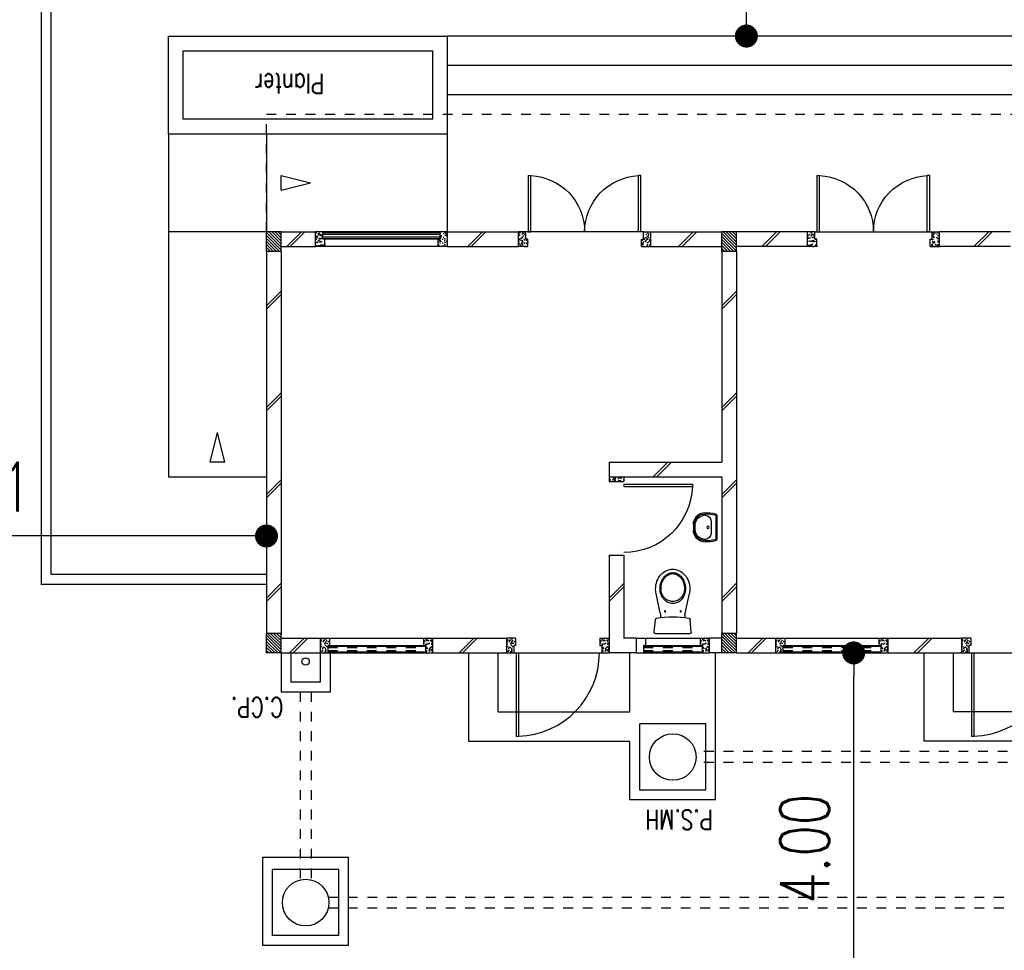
# Model space of a CAD drawing. Header units: millimetres. Extents: x 301 to 1479, y 491 to 1341.
# Tile 11 of 256: x 369 to 379, y 555 to 564. Entities that reach past the tile are written whole.
import ezdxf

# ---------------------------------------------------------------- set-up
doc = ezdxf.new("R2010")
doc.units = ezdxf.units.MM
doc.header["$LTSCALE"] = 1.5
doc.header["$MEASUREMENT"] = 0
for name, pattern in [('HIDDEN', [0.375, 0.25, -0.125]), ('HIDDEN2', [4.7625, 3.175, -1.5875]), ('PHANTOM2', [1.25, 0.625, -0.125, 0.125, -0.125, 0.125, -0.125])]:
    doc.linetypes.add(name, pattern=pattern)
for name, color, linetype in [('Block', 46, 'Continuous'), ('BWCN', 4, 'Continuous'), ('DOOR', 3, 'Continuous'), ('Ele', 8, 'Continuous'), ('Hatch Block', 251, 'Continuous'), ('Hatch Col.', 250, 'Continuous'), ('Hatch Stub Col', 251, 'Continuous'), ('Kerb', 251, 'Continuous'), ('P. Sewr Manhole', 49, 'Continuous'), ('Paving Block', 251, 'Continuous'), ('PVC Pipe 110', 69, 'Continuous'), ('PVC RWP 75', 77, 'Continuous'), ('PVC Sewer Pipe 110', 24, 'Continuous'), ('SANIT', 8, 'Continuous'), ('TEXT', 7, 'Continuous'), ('WINDOW', 1, 'Continuous')]:
    doc.layers.add(name, color=color, linetype=linetype)
doc.styles.add('RS1', font='romans.shx', dxfattribs={"width": 0.75, "height": 0.5})
doc.styles.add('RS2-100', font='ROMANS.shx', dxfattribs={"width": 0.75, "height": 200})
doc.dimstyles.new('Souillac5', dxfattribs={"dimscale": 0.5, "dimtxt": 0.5, "dimasz": 0.47, "dimexe": 0, "dimexo": 1, "dimgap": 0.5, "dimtad": 1, "dimzin": 0, "dimdsep": 46, "dimtxsty": 'RS1', "dimblk": 'DOT', "dimcen": 3, "dimse1": 1, "dimse2": 1, "dimclrd": 6, "dimclre": 6, "dimclrt": 7, "dimaunit": 1, "dimadec": 0, "dimazin": 0, "dimtfac": 1, "dimtofl": 0, "dimtmove": 1, "dimatfit": 3, "dimfxl": 1, "dimtolj": 1, "dimtzin": 0, "dimlwe": -1, "dimarcsym": 0})
pattern_1 = [(315, (763091.83, 6759.343), (15.46796084, 15.46796084), [])]

# ---------------------------------------------------------------- blocks, each defined once
blk = doc.blocks.new('WC')
at = {"layer": 'SANIT'}
for p, q in [((-179, 0), (179, 0)), ((-189, -11), (-178, -142)), ((189, -11), (178, -142)), ((-125, -185), (-125, -161)), ((125, -185), (125, -161)), ((-127, -205), (-170, -408)), ((127, -205), (170, -408))]:
    blk.add_line(p, q, dxfattribs=at)
for points in [[(130, -455, 0.086378), (120, -397, 0.092622), (92, -349, 0.103078), (49, -316, 0.111925), (0, -305, 0.111925), (-49, -316, 0.103078), (-92, -349, 0.092622), (-120, -397, 0.086378), (-130, -455, 0.086378)], [(120, -455, 0.091554), (111, -405, 0.095342), (85, -363, 0.101238), (45, -335, 0.105842), (0, -325, 0.105842), (-45, -335, 0.101238), (-85, -363, 0.095342), (-111, -405, 0.091554), (-120, -455, 0.091554)], [(-175, -455, 0.087147), (-161, -533, 0.093047), (-124, -596, 0.102819), (-66, -640, 0.110985), (0, -655, 0.110985), (66, -640, 0.102819), (124, -596, 0.093047), (161, -533, 0.087147), (175, -455, 0.052217), (170, -408, 0.093047)], [(-170, -408, 0.052217), (-175, -455, 0.087147)], [(-130, -455, 0.079027), (-120, -520, 0.088191), (-92, -572, 0.105253), (-48, -608, 0.121599), (0, -620, 0.121599), (48, -608, 0.105253), (92, -572, 0.088191), (120, -520, 0.079027), (130, -455, 0.079027)], [(-120, -455, 0.077736), (-110, -516, 0.087342), (-85, -565, 0.105569), (-44, -599, 0.12344), (0, -610, 0.12344), (44, -599, 0.105569), (85, -565, 0.087342), (110, -516, 0.077736), (120, -455, 0.077736)]]:
    blk.add_lwpolyline(points, format="xyb", dxfattribs=at)
for centre in [(-80, -225), (80, -225)]:
    blk.add_circle(centre, 6, dxfattribs=at)
for centre, radius, start, end in [((-179, -10), 10, 90, 185.0425), ((179, -10), 10, 354.9575, 90), ((-163, -140), 15, 185.0425, 259.608), ((0, 746), 916, 259.608, 280.392), ((-225, -185), 100, 348.0437, 0), ((225, -185), 100, 180, 191.9563), ((163, -140), 15, 280.392, 354.9575)]:
    blk.add_arc(centre, radius, start, end, dxfattribs=at)
blk = doc.blocks.new('Wh1')
at = {"layer": 'SANIT'}
for p, q in [((197, 0), (-197, 0)), ((197, -20), (-197, -20)), ((105, -100), (-105, -100)), ((-205, -200), (-205, -217)), ((205, -200), (205, -217)), ((50, -380), (-50, -380)), ((50, -400), (-50, -400)), ((-30, -373), (30, -373))]:
    blk.add_line(p, q, dxfattribs=at)
blk.add_circle((0, -154), 20, dxfattribs=at)
for centre, radius, start, end in [((0, -200), 250, 180, 180), ((0, -200), 250, 0, 0), ((-197, -35), 35, 90, 167.7776), ((197, -35), 35, 12.2224, 90), ((567, -201), 817, 167.7776, 179.9598), ((567, -201), 797, 167.7776, 179.9598), ((-197, -35), 15, 90, 167.7776), ((-105, -200), 100, 90, 180), ((105, -200), 100, 0, 90), ((197, -35), 15, 12.2224, 90), ((-567, -201), 797, 0.0402, 12.2224), ((-567, -201), 817, 0.0402, 12.2224), ((-50, -200), 200, 180, 270), ((-50, -200), 180, 180, 270), ((-30, -197), 176, 186.7076, 270.013), ((30, -197), 176, 269.987, 353.2924), ((50, -200), 180, 270, 0), ((50, -200), 200, 270, 0)]:
    blk.add_arc(centre, radius, start, end, dxfattribs=at)
blk = doc.blocks.new('Dr900')
at = {"layer": 'DOOR'}
for p, q in [((-50, 0), (-50, 850)), ((-25, 850), (-50, 850)), ((-25, 0), (-25, 850)), ((-25, 0), (-50, 0))]:
    blk.add_line(p, q, dxfattribs=at)
blk.add_arc((-24, 0), 851, 91.728, 179.9822, dxfattribs=at)
blk = doc.blocks.new('Dr750')
at = {"layer": 'DOOR'}
for p, q in [((-50, 0), (-50, 700)), ((-25, 700), (-50, 700)), ((-25, 0), (-25, 700)), ((-25, 0), (-50, 0))]:
    blk.add_line(p, q, dxfattribs=at)
blk.add_arc((-24, 0), 701, 92.1095, 179.9737, dxfattribs=at)
blk = doc.blocks.new('Ddr1200')
at = {"layer": 'DOOR'}
for p, q in [((-575, 0), (-575, 575)), ((-575, 575), (-550, 575)), ((-550, 0), (-550, 575)), ((550, 0), (550, 575)), ((575, 575), (550, 575)), ((575, 0), (575, 575)), ((-575, 0), (-550, 0)), ((575, 0), (550, 0))]:
    blk.add_line(p, q, dxfattribs=at)
for centre, start, end in [((-576, 0), 0.0391, 87.4148), ((576, 0), 92.5852, 179.9609)]:
    blk.add_arc(centre, 576, start, end, dxfattribs=at)
blk = doc.blocks.new('COMU')
at = {"layer": 'Hatch Col.'}
h = blk.add_hatch(dxfattribs=at)
h.set_pattern_fill('ANSI31', color=256, scale=175, angle=-90)
h.set_pattern_definition(pattern_1)
h.paths.add_polyline_path([(10450, 6300), (10300, 6300), (10300, 6100), (10450, 6100)])
h = blk.add_hatch(dxfattribs=at)
h.set_pattern_fill('ANSI31', color=256, scale=175, angle=-90)
h.set_pattern_definition(pattern_1)
h.paths.add_polyline_path([(15100, 6300), (14950, 6300), (14950, 6100), (15100, 6100)])
h = blk.add_hatch(dxfattribs=at)
h.set_pattern_fill('ANSI31', color=256, scale=175, angle=-90)
h.set_pattern_definition(pattern_1)
h.paths.add_polyline_path([(10450, 2200), (10300, 2200), (10300, 2000), (10450, 2000)])
h = blk.add_hatch(dxfattribs=at)
h.set_pattern_fill('ANSI31', color=256, scale=175, angle=-90)
h.set_pattern_definition(pattern_1)
h.paths.add_polyline_path([(15100, 2200), (14950, 2200), (14950, 2000), (15100, 2000)])
at = {"layer": 'Hatch Stub Col', "linetype": 'ByBlock'}
h = blk.add_hatch(dxfattribs=at)
h.set_pattern_fill('AR-CONC', color=256, scale=10, angle=720)
h.set_pattern_definition([(50, (431254.37, 160712.746), (71.726018, -6.2752135), [7.5, -82.5]), (355, (431254.37, 160712.746), (-13.875133, 75.219213), [6, -66]), (100.451444, (431260.345, 160712.22), (57.850885, 68.943999), [6.374019, -70.114211]), (46.1842, (431254.37, 160732.75), (106.724133, -16.551928), [11.25, -123.75]), (96.635635, (431263.26, 160731.37), (93.466195, 97.41186), [9.561034, -105.171376]), (351.184164, (431254.37, 160732.75), (93.466195, 97.41186), [9, -99]), (21, (431264.37, 160727.746), (59.690705, -40.261889), [7.5, -82.5]), (326, (431264.37, 160727.746), (24.331533, 72.515005), [6, -66]), (71.451445, (431269.34, 160724.39), (84.022238, 32.253115), [6.374019, -70.114211]), (37.5, (431254.367, 160712.746), (1.2159855, 33.2893854), [0, -65.2, 0, -67, 0, -66.25]), (7.5, (431254.367, 160712.746), (26.3069537, 39.4411712), [0, -38.2, 0, -63.7, 0, -25.25]), (327.5, (431232.067, 160712.746), (53.3822436, -2.2554872), [0, -25, 0, -78, 0, -103.5]), (317.5, (431222.067, 160712.746), (58.318617, 10.010498), [0, -32.5, 0, -51.8, 0, -73.5])])
h.paths.add_polyline_path([(7905, 6225), (7925, 6225), (7925, 6300), (8000, 6300), (8000, 6150), (7905, 6150)])
h = blk.add_hatch(dxfattribs=at)
h.set_pattern_fill('AR-CONC', color=256, scale=10, angle=720)
h.set_pattern_definition([(50, (431254.37, 160712.746), (71.726018, -6.2752135), [7.5, -82.5]), (355, (431254.37, 160712.746), (-13.875133, 75.219213), [6, -66]), (100.451444, (431260.345, 160712.22), (57.850885, 68.943999), [6.374019, -70.114211]), (46.1842, (431254.37, 160732.75), (106.724133, -16.551928), [11.25, -123.75]), (96.635635, (431263.26, 160731.37), (93.466195, 97.41186), [9.561034, -105.171376]), (351.184164, (431254.37, 160732.75), (93.466195, 97.41186), [9, -99]), (21, (431264.37, 160727.746), (59.690705, -40.261889), [7.5, -82.5]), (326, (431264.37, 160727.746), (24.331533, 72.515005), [6, -66]), (71.451445, (431269.34, 160724.39), (84.022238, 32.253115), [6.374019, -70.114211]), (37.5, (431254.367, 160712.746), (1.2159855, 33.2893854), [0, -65.2, 0, -67, 0, -66.25]), (7.5, (431254.367, 160712.746), (26.3069537, 39.4411712), [0, -38.2, 0, -63.7, 0, -25.25]), (327.5, (431232.067, 160712.746), (53.3822436, -2.2554872), [0, -25, 0, -78, 0, -103.5]), (317.5, (431222.067, 160712.746), (58.318617, 10.010498), [0, -32.5, 0, -51.8, 0, -73.5])])
h.paths.add_polyline_path([(8845, 6225), (8825, 6225), (8825, 6300), (8750, 6300), (8750, 6150), (8845, 6150)])
h = blk.add_hatch(dxfattribs=at)
h.set_pattern_fill('AR-CONC', color=256, scale=10, angle=720)
h.set_pattern_definition([(50, (433154.37, 160712.746), (71.726018, -6.2752135), [7.5, -82.5]), (355, (433154.37, 160712.746), (-13.875133, 75.219213), [6, -66]), (100.451444, (433160.345, 160712.22), (57.850885, 68.943999), [6.374019, -70.114211]), (46.1842, (433154.37, 160732.75), (106.724133, -16.551928), [11.25, -123.75]), (96.635635, (433163.26, 160731.37), (93.466195, 97.41186), [9.561034, -105.171376]), (351.184164, (433154.37, 160732.75), (93.466195, 97.41186), [9, -99]), (21, (433164.37, 160727.746), (59.690705, -40.261889), [7.5, -82.5]), (326, (433164.37, 160727.746), (24.331533, 72.515005), [6, -66]), (71.451445, (433169.34, 160724.39), (84.022238, 32.253115), [6.374019, -70.114211]), (37.5, (433154.367, 160712.746), (1.2159855, 33.2893854), [0, -65.2, 0, -67, 0, -66.25]), (7.5, (433154.367, 160712.746), (26.3069537, 39.4411712), [0, -38.2, 0, -63.7, 0, -25.25]), (327.5, (433132.067, 160712.746), (53.3822436, -2.2554872), [0, -25, 0, -78, 0, -103.5]), (317.5, (433122.067, 160712.746), (58.318617, 10.010498), [0, -32.5, 0, -51.8, 0, -73.5])])
h.paths.add_polyline_path([(9805, 6225), (9825, 6225), (9825, 6300), (9900, 6300), (9900, 6150), (9805, 6150)])
h = blk.add_hatch(dxfattribs=at)
h.set_pattern_fill('AR-CONC', color=256, scale=10, angle=720)
h.set_pattern_definition([(50, (433079.37, 160712.746), (71.726018, -6.2752135), [7.5, -82.5]), (355, (433079.37, 160712.746), (-13.875133, 75.219213), [6, -66]), (100.451444, (433085.345, 160712.22), (57.850885, 68.943999), [6.374019, -70.114211]), (46.1842, (433079.37, 160732.75), (106.724133, -16.551928), [11.25, -123.75]), (96.635635, (433088.26, 160731.37), (93.466195, 97.41186), [9.561034, -105.171376]), (351.184164, (433079.37, 160732.75), (93.466195, 97.41186), [9, -99]), (21, (433089.37, 160727.746), (59.690705, -40.261889), [7.5, -82.5]), (326, (433089.37, 160727.746), (24.331533, 72.515005), [6, -66]), (71.451445, (433094.34, 160724.39), (84.022238, 32.253115), [6.374019, -70.114211]), (37.5, (433079.367, 160712.746), (1.2159855, 33.2893854), [0, -65.2, 0, -67, 0, -66.25]), (7.5, (433079.367, 160712.746), (26.3069537, 39.4411712), [0, -38.2, 0, -63.7, 0, -25.25]), (327.5, (433057.067, 160712.746), (53.3822436, -2.2554872), [0, -25, 0, -78, 0, -103.5]), (317.5, (433047.067, 160712.746), (58.318617, 10.010498), [0, -32.5, 0, -51.8, 0, -73.5])])
h.paths.add_polyline_path([(10670, 6225), (10650, 6225), (10650, 6300), (10575, 6300), (10575, 6150), (10670, 6150)])
h = blk.add_hatch(dxfattribs=at)
h.set_pattern_fill('AR-CONC', color=256, scale=10, angle=720)
h.set_pattern_definition([(50, (434104.37, 160712.746), (71.726018, -6.2752135), [7.5, -82.5]), (355, (434104.37, 160712.746), (-13.875133, 75.219213), [6, -66]), (100.451444, (434110.345, 160712.22), (57.850885, 68.943999), [6.374019, -70.114211]), (46.1842, (434104.37, 160732.75), (106.724133, -16.551928), [11.25, -123.75]), (96.635635, (434113.26, 160731.37), (93.466195, 97.41186), [9.561034, -105.171376]), (351.184164, (434104.37, 160732.75), (93.466195, 97.41186), [9, -99]), (21, (434114.37, 160727.746), (59.690705, -40.261889), [7.5, -82.5]), (326, (434114.37, 160727.746), (24.331533, 72.515005), [6, -66]), (71.451445, (434119.34, 160724.39), (84.022238, 32.253115), [6.374019, -70.114211]), (37.5, (434104.367, 160712.746), (1.2159855, 33.2893854), [0, -65.2, 0, -67, 0, -66.25]), (7.5, (434104.367, 160712.746), (26.3069537, 39.4411712), [0, -38.2, 0, -63.7, 0, -25.25]), (327.5, (434082.067, 160712.746), (53.3822436, -2.2554872), [0, -25, 0, -78, 0, -103.5]), (317.5, (434072.067, 160712.746), (58.318617, 10.010498), [0, -32.5, 0, -51.8, 0, -73.5])])
h.paths.add_polyline_path([(11695, 6225), (11675, 6225), (11675, 6300), (11600, 6300), (11600, 6150), (11695, 6150)])
h = blk.add_hatch(dxfattribs=at)
h.set_pattern_fill('AR-CONC', color=256, scale=10, angle=720)
h.set_pattern_definition([(50, (435904.37, 160712.746), (71.726018, -6.2752135), [7.5, -82.5]), (355, (435904.37, 160712.746), (-13.875133, 75.219213), [6, -66]), (100.451444, (435910.345, 160712.22), (57.850885, 68.943999), [6.374019, -70.114211]), (46.1842, (435904.37, 160732.75), (106.724133, -16.551928), [11.25, -123.75]), (96.635635, (435913.26, 160731.37), (93.466195, 97.41186), [9.561034, -105.171376]), (351.184164, (435904.37, 160732.75), (93.466195, 97.41186), [9, -99]), (21, (435914.37, 160727.746), (59.690705, -40.261889), [7.5, -82.5]), (326, (435914.37, 160727.746), (24.331533, 72.515005), [6, -66]), (71.451445, (435919.34, 160724.39), (84.022238, 32.253115), [6.374019, -70.114211]), (37.5, (435904.367, 160712.746), (1.2159855, 33.2893854), [0, -65.2, 0, -67, 0, -66.25]), (7.5, (435904.367, 160712.746), (26.3069537, 39.4411712), [0, -38.2, 0, -63.7, 0, -25.25]), (327.5, (435882.067, 160712.746), (53.3822436, -2.2554872), [0, -25, 0, -78, 0, -103.5]), (317.5, (435872.067, 160712.746), (58.318617, 10.010498), [0, -32.5, 0, -51.8, 0, -73.5])])
h.paths.add_polyline_path([(12555, 6225), (12575, 6225), (12575, 6300), (12650, 6300), (12650, 6150), (12555, 6150)])
h = blk.add_hatch(dxfattribs=at)
h.set_pattern_fill('AR-CONC', color=256, scale=10, angle=720)
h.set_pattern_definition([(50, (435904.37, 160712.746), (71.726018, -6.2752135), [7.5, -82.5]), (355, (435904.37, 160712.746), (-13.875133, 75.219213), [6, -66]), (100.451444, (435910.345, 160712.22), (57.850885, 68.943999), [6.374019, -70.114211]), (46.1842, (435904.37, 160732.75), (106.724133, -16.551928), [11.25, -123.75]), (96.635635, (435913.26, 160731.37), (93.466195, 97.41186), [9.561034, -105.171376]), (351.184164, (435904.37, 160732.75), (93.466195, 97.41186), [9, -99]), (21, (435914.37, 160727.746), (59.690705, -40.261889), [7.5, -82.5]), (326, (435914.37, 160727.746), (24.331533, 72.515005), [6, -66]), (71.451445, (435919.34, 160724.39), (84.022238, 32.253115), [6.374019, -70.114211]), (37.5, (435904.367, 160712.746), (1.2159855, 33.2893854), [0, -65.2, 0, -67, 0, -66.25]), (7.5, (435904.367, 160712.746), (26.3069537, 39.4411712), [0, -38.2, 0, -63.7, 0, -25.25]), (327.5, (435882.067, 160712.746), (53.3822436, -2.2554872), [0, -25, 0, -78, 0, -103.5]), (317.5, (435872.067, 160712.746), (58.318617, 10.010498), [0, -32.5, 0, -51.8, 0, -73.5])])
h.paths.add_polyline_path([(13495, 6225), (13475, 6225), (13475, 6300), (13400, 6300), (13400, 6150), (13495, 6150)])
h = blk.add_hatch(dxfattribs=at)
h.set_pattern_fill('AR-CONC', color=256, scale=10, angle=720)
h.set_pattern_definition([(50, (437804.37, 160712.746), (71.726018, -6.2752135), [7.5, -82.5]), (355, (437804.37, 160712.746), (-13.875133, 75.219213), [6, -66]), (100.451444, (437810.345, 160712.22), (57.850885, 68.943999), [6.374019, -70.114211]), (46.1842, (437804.37, 160732.75), (106.724133, -16.551928), [11.25, -123.75]), (96.635635, (437813.26, 160731.37), (93.466195, 97.41186), [9.561034, -105.171376]), (351.184164, (437804.37, 160732.75), (93.466195, 97.41186), [9, -99]), (21, (437814.37, 160727.746), (59.690705, -40.261889), [7.5, -82.5]), (326, (437814.37, 160727.746), (24.331533, 72.515005), [6, -66]), (71.451445, (437819.34, 160724.39), (84.022238, 32.253115), [6.374019, -70.114211]), (37.5, (437804.367, 160712.746), (1.2159855, 33.2893854), [0, -65.2, 0, -67, 0, -66.25]), (7.5, (437804.367, 160712.746), (26.3069537, 39.4411712), [0, -38.2, 0, -63.7, 0, -25.25]), (327.5, (437782.067, 160712.746), (53.3822436, -2.2554872), [0, -25, 0, -78, 0, -103.5]), (317.5, (437772.067, 160712.746), (58.318617, 10.010498), [0, -32.5, 0, -51.8, 0, -73.5])])
h.paths.add_polyline_path([(14455, 6225), (14475, 6225), (14475, 6300), (14550, 6300), (14550, 6150), (14455, 6150)])
h = blk.add_hatch(dxfattribs=at)
h.set_pattern_fill('AR-CONC', color=256, scale=10, angle=720)
h.set_pattern_definition([(50, (770041.83, 6759.343), (71.7260183, -6.2752135), [7.5, -82.5]), (355, (770041.83, 6759.34), (-13.8751334, 75.2192134), [6, -66]), (100.451444, (770047.81, 6758.82), (57.8508847, 68.943999), [6.374019, -70.114211]), (46.1842, (770041.83, 6779.34), (106.724133, -16.551928), [11.25, -123.75]), (96.635635, (770050.72, 6777.96), (93.466195, 97.41186), [9.561034, -105.171376]), (351.184164, (770041.83, 6779.34), (93.466195, 97.41186), [9, -99]), (21, (770051.83, 6774.343), (59.690705, -40.261889), [7.5, -82.5]), (326, (770051.83, 6774.34), (24.331533, 72.5150045), [6, -66]), (71.451445, (770056.804, 6770.99), (84.0222377, 32.253115), [6.374019, -70.114211]), (37.5, (770041.83, 6759.343), (1.2159855, 33.2893854), [0, -65.2, 0, -67, 0, -66.25]), (7.5, (770041.83, 6759.343), (26.3069537, 39.4411712), [0, -38.2, 0, -63.7, 0, -25.25]), (327.5, (770019.53, 6759.343), (53.3822436, -2.2554872), [0, -25, 0, -78, 0, -103.5]), (317.5, (770009.53, 6759.343), (58.318617, 10.0104982), [0, -32.5, 0, -51.8, 0, -73.5])])
h.paths.add_polyline_path([(11600, 4550), (11450, 4550), (11450, 4500), (11600, 4500)])
h = blk.add_hatch(dxfattribs=at)
h.set_pattern_fill('AR-CONC', color=256, scale=10, angle=720)
h.set_pattern_definition([(50, (430729.37, 159263.76), (71.726018, -6.2752135), [7.5, -82.5]), (355, (430729.37, 159263.76), (-13.875133, 75.219213), [6, -66]), (100.451444, (430735.345, 159263.24), (57.850885, 68.943999), [6.374019, -70.114211]), (46.1842, (430729.37, 159283.76), (106.724133, -16.551928), [11.25, -123.75]), (96.635635, (430738.26, 159282.38), (93.466195, 97.41186), [9.561034, -105.171376]), (351.184164, (430729.37, 159283.76), (93.466195, 97.41186), [9, -99]), (21, (430739.37, 159278.76), (59.690705, -40.261889), [7.5, -82.5]), (326, (430739.37, 159278.76), (24.331533, 72.515005), [6, -66]), (71.451445, (430744.34, 159275.404), (84.022238, 32.253115), [6.374019, -70.114211]), (37.5, (430729.367, 159263.76), (1.2159855, 33.2893854), [0, -65.2, 0, -67, 0, -66.25]), (7.5, (430729.367, 159263.76), (26.3069537, 39.4411712), [0, -38.2, 0, -63.7, 0, -25.25]), (327.5, (430707.067, 159263.76), (53.3822436, -2.2554872), [0, -25, 0, -78, 0, -103.5]), (317.5, (430697.067, 159263.76), (58.318617, 10.010498), [0, -32.5, 0, -51.8, 0, -73.5])])
h.paths.add_polyline_path([(8320, 2075), (8300, 2075), (8300, 2000), (8225, 2000), (8225, 2150), (8320, 2150)])
h = blk.add_hatch(dxfattribs=at)
h.set_pattern_fill('AR-CONC', color=256, scale=10, angle=720)
h.set_pattern_definition([(50, (432829.37, 159263.76), (71.726018, -6.2752135), [7.5, -82.5]), (355, (432829.37, 159263.76), (-13.875133, 75.219213), [6, -66]), (100.451444, (432835.345, 159263.24), (57.850885, 68.943999), [6.374019, -70.114211]), (46.1842, (432829.37, 159283.76), (106.724133, -16.551928), [11.25, -123.75]), (96.635635, (432838.26, 159282.38), (93.466195, 97.41186), [9.561034, -105.171376]), (351.184164, (432829.37, 159283.76), (93.466195, 97.41186), [9, -99]), (21, (432839.37, 159278.76), (59.690705, -40.261889), [7.5, -82.5]), (326, (432839.37, 159278.76), (24.331533, 72.515005), [6, -66]), (71.451445, (432844.34, 159275.404), (84.022238, 32.253115), [6.374019, -70.114211]), (37.5, (432829.367, 159263.76), (1.2159855, 33.2893854), [0, -65.2, 0, -67, 0, -66.25]), (7.5, (432829.367, 159263.76), (26.3069537, 39.4411712), [0, -38.2, 0, -63.7, 0, -25.25]), (327.5, (432807.067, 159263.76), (53.3822436, -2.2554872), [0, -25, 0, -78, 0, -103.5]), (317.5, (432797.067, 159263.76), (58.318617, 10.010498), [0, -32.5, 0, -51.8, 0, -73.5])])
h.paths.add_polyline_path([(9480, 2075), (9500, 2075), (9500, 2000), (9575, 2000), (9575, 2150), (9480, 2150)])
h = blk.add_hatch(dxfattribs=at)
h.set_pattern_fill('AR-CONC', color=256, scale=10, angle=720)
h.set_pattern_definition([(50, (437779.37, 159263.76), (71.726018, -6.2752135), [7.5, -82.5]), (355, (437779.37, 159263.76), (-13.875133, 75.219213), [6, -66]), (100.451444, (437785.345, 159263.24), (57.850885, 68.943999), [6.374019, -70.114211]), (46.1842, (437779.37, 159283.76), (106.724133, -16.551928), [11.25, -123.75]), (96.635635, (437788.26, 159282.38), (93.466195, 97.41186), [9.561034, -105.171376]), (351.184164, (437779.37, 159283.76), (93.466195, 97.41186), [9, -99]), (21, (437789.37, 159278.76), (59.690705, -40.261889), [7.5, -82.5]), (326, (437789.37, 159278.76), (24.331533, 72.515005), [6, -66]), (71.451445, (437794.34, 159275.404), (84.022238, 32.253115), [6.374019, -70.114211]), (37.5, (437779.367, 159263.76), (1.2159855, 33.2893854), [0, -65.2, 0, -67, 0, -66.25]), (7.5, (437779.367, 159263.76), (26.3069537, 39.4411712), [0, -38.2, 0, -63.7, 0, -25.25]), (327.5, (437757.067, 159263.76), (53.3822436, -2.2554872), [0, -25, 0, -78, 0, -103.5]), (317.5, (437747.067, 159263.76), (58.318617, 10.010498), [0, -32.5, 0, -51.8, 0, -73.5])])
h.paths.add_polyline_path([(11270, 2075), (11250, 2075), (11250, 2000), (11175, 2000), (11175, 2150), (11270, 2150)])
h = blk.add_hatch(dxfattribs=at)
h.set_pattern_fill('AR-CONC', color=256, scale=10, angle=720)
h.set_pattern_definition([(50, (435079.37, 159263.76), (71.726018, -6.2752135), [7.5, -82.5]), (355, (435079.37, 159263.76), (-13.875133, 75.219213), [6, -66]), (100.451444, (435085.345, 159263.24), (57.850885, 68.943999), [6.374019, -70.114211]), (46.1842, (435079.37, 159283.76), (106.724133, -16.551928), [11.25, -123.75]), (96.635635, (435088.26, 159282.38), (93.466195, 97.41186), [9.561034, -105.171376]), (351.184164, (435079.37, 159283.76), (93.466195, 97.41186), [9, -99]), (21, (435089.37, 159278.76), (59.690705, -40.261889), [7.5, -82.5]), (326, (435089.37, 159278.76), (24.331533, 72.515005), [6, -66]), (71.451445, (435094.34, 159275.404), (84.022238, 32.253115), [6.374019, -70.114211]), (37.5, (435079.367, 159263.76), (1.2159855, 33.2893854), [0, -65.2, 0, -67, 0, -66.25]), (7.5, (435079.367, 159263.76), (26.3069537, 39.4411712), [0, -38.2, 0, -63.7, 0, -25.25]), (327.5, (435057.067, 159263.76), (53.3822436, -2.2554872), [0, -25, 0, -78, 0, -103.5]), (317.5, (435047.067, 159263.76), (58.318617, 10.010498), [0, -32.5, 0, -51.8, 0, -73.5])])
h.paths.add_polyline_path([(12430, 2075), (12450, 2075), (12450, 2000), (12525, 2000), (12525, 2150), (12430, 2150)])
h = blk.add_hatch(dxfattribs=at)
h.set_pattern_fill('AR-CONC', color=256, scale=10, angle=720)
h.set_pattern_definition([(50, (435254.37, 159263.76), (71.726018, -6.2752135), [7.5, -82.5]), (355, (435254.37, 159263.76), (-13.875133, 75.219213), [6, -66]), (100.451444, (435260.345, 159263.24), (57.850885, 68.943999), [6.374019, -70.114211]), (46.1842, (435254.37, 159283.76), (106.724133, -16.551928), [11.25, -123.75]), (96.635635, (435263.26, 159282.38), (93.466195, 97.41186), [9.561034, -105.171376]), (351.184164, (435254.37, 159283.76), (93.466195, 97.41186), [9, -99]), (21, (435264.37, 159278.76), (59.690705, -40.261889), [7.5, -82.5]), (326, (435264.37, 159278.76), (24.331533, 72.515005), [6, -66]), (71.451445, (435269.34, 159275.404), (84.022238, 32.253115), [6.374019, -70.114211]), (37.5, (435254.367, 159263.76), (1.2159855, 33.2893854), [0, -65.2, 0, -67, 0, -66.25]), (7.5, (435254.367, 159263.76), (26.3069537, 39.4411712), [0, -38.2, 0, -63.7, 0, -25.25]), (327.5, (435232.067, 159263.76), (53.3822436, -2.2554872), [0, -25, 0, -78, 0, -103.5]), (317.5, (435222.067, 159263.76), (58.318617, 10.010498), [0, -32.5, 0, -51.8, 0, -73.5])])
h.paths.add_polyline_path([(13345, 2075), (13325, 2075), (13325, 2000), (13250, 2000), (13250, 2150), (13345, 2150)])
h = blk.add_hatch(dxfattribs=at)
h.set_pattern_fill('AR-CONC', color=256, scale=10, angle=720)
h.set_pattern_definition([(50, (433154.87, 159263.76), (71.726018, -6.2752135), [7.5, -82.5]), (355, (433154.87, 159263.76), (-13.875133, 75.219213), [6, -66]), (100.451444, (433160.845, 159263.24), (57.850885, 68.943999), [6.374019, -70.114211]), (46.1842, (433154.87, 159283.76), (106.724133, -16.551928), [11.25, -123.75]), (96.635635, (433163.76, 159282.38), (93.466195, 97.41186), [9.561034, -105.171376]), (351.184164, (433154.87, 159283.76), (93.466195, 97.41186), [9, -99]), (21, (433164.87, 159278.76), (59.690705, -40.261889), [7.5, -82.5]), (326, (433164.87, 159278.76), (24.331533, 72.515005), [6, -66]), (71.451445, (433169.84, 159275.404), (84.022238, 32.253115), [6.374019, -70.114211]), (37.5, (433154.867, 159263.76), (1.2159855, 33.2893854), [0, -65.2, 0, -67, 0, -66.25]), (7.5, (433154.867, 159263.76), (26.3069537, 39.4411712), [0, -38.2, 0, -63.7, 0, -25.25]), (327.5, (433132.567, 159263.76), (53.3822436, -2.2554872), [0, -25, 0, -78, 0, -103.5]), (317.5, (433122.567, 159263.76), (58.318617, 10.010498), [0, -32.5, 0, -51.8, 0, -73.5])])
h.paths.add_polyline_path([(14504, 2075), (14525, 2075), (14525, 2000), (14600, 2000), (14600, 2150), (14504, 2150)])
at = {"layer": 'Block', "linetype": 'ByBlock'}
for p, q in [((8750, 6300), (8000, 6300)), ((10300, 6300), (9900, 6300)), ((10450, 6300), (10575, 6300)), ((11325, 6300), (11600, 6300)), ((13400, 6300), (12650, 6300)), ((14950, 6300), (14550, 6300)), ((8750, 6150), (8000, 6150)), ((10300, 6150), (9900, 6150)), ((10450, 6150), (10575, 6150)), ((11325, 6150), (11450, 6150)), ((11450, 5300), (11450, 6150)), ((11600, 5300), (11600, 6150)), ((13400, 6150), (12650, 6150)), ((14950, 6150), (14550, 6150)), ((10300, 2200), (10300, 6100)), ((10450, 4500), (10450, 6100)), ((14950, 2200), (14950, 6100)), ((15100, 2200), (15100, 6100)), ((11600, 5300), (11450, 5300)), ((11600, 4500), (10450, 4500)), ((11600, 4350), (11600, 4500)), ((10450, 2200), (10450, 4350)), ((11600, 4350), (10450, 4350)), ((7500, 2150), (8225, 2150)), ((9575, 2150), (10300, 2150)), ((11175, 2150), (10450, 2150)), ((13250, 2150), (12525, 2150)), ((14950, 2150), (14600, 2150)), ((7500, 2000), (8225, 2000)), ((9575, 2000), (10300, 2000)), ((11175, 2000), (10450, 2000)), ((13250, 2000), (12525, 2000)), ((14950, 2000), (14600, 2000))]:
    blk.add_line(p, q, dxfattribs=at)
at = {"layer": 'BWCN'}
for p, q in [((8000, 6300), (7925, 6300)), ((7925, 6225), (7925, 6300)), ((8000, 6150), (8000, 6300)), ((8825, 6300), (8750, 6300)), ((8825, 6225), (8825, 6300)), ((9825, 6225), (9825, 6300)), ((9900, 6300), (9825, 6300)), ((10300, 6300), (10450, 6300)), ((10300, 6300), (10300, 6100)), ((10450, 6300), (10450, 6100)), ((10650, 6300), (10575, 6300)), ((10650, 6225), (10650, 6300)), ((11250, 6225), (11250, 6300)), ((11325, 6300), (11250, 6300)), ((11675, 6300), (11600, 6300)), ((11600, 6150), (11600, 6300)), ((11675, 6225), (11675, 6300)), ((12650, 6300), (12575, 6300)), ((12575, 6225), (12575, 6300)), ((12650, 6150), (12650, 6300)), ((13475, 6300), (13400, 6300)), ((13475, 6225), (13475, 6300)), ((14475, 6225), (14475, 6300)), ((14550, 6300), (14475, 6300)), ((14950, 6300), (15100, 6300)), ((14950, 6300), (14950, 6100)), ((15100, 6300), (15100, 6100)), ((7905, 6150), (7905, 6225)), ((7905, 6225), (7925, 6225)), ((7905, 6150), (8000, 6150)), ((8845, 6150), (8750, 6150)), ((8845, 6225), (8825, 6225)), ((8845, 6150), (8845, 6225)), ((9805, 6150), (9805, 6225)), ((9805, 6225), (9825, 6225)), ((9900, 6150), (9805, 6150)), ((10670, 6150), (10575, 6150)), ((10670, 6225), (10650, 6225)), ((10670, 6150), (10670, 6225)), ((11230, 6150), (11230, 6225)), ((11230, 6225), (11250, 6225)), ((11325, 6150), (11230, 6150)), ((11695, 6150), (11600, 6150)), ((11695, 6225), (11675, 6225)), ((11695, 6150), (11695, 6225)), ((12555, 6150), (12555, 6225)), ((12555, 6225), (12575, 6225)), ((12555, 6150), (12650, 6150)), ((13495, 6150), (13400, 6150)), ((13495, 6225), (13475, 6225)), ((13495, 6150), (13495, 6225)), ((14455, 6150), (14455, 6225)), ((14455, 6225), (14475, 6225)), ((14550, 6150), (14455, 6150)), ((10300, 6100), (10450, 6100)), ((14950, 6100), (15100, 6100)), ((11450, 4500), (11450, 4550)), ((11600, 4550), (11450, 4550)), ((11600, 4500), (11600, 4550)), ((8320, 2150), (8225, 2150)), ((8225, 2150), (8225, 2000)), ((8320, 2150), (8320, 2075)), ((9480, 2150), (9575, 2150)), ((9480, 2150), (9480, 2075)), ((9575, 2150), (9575, 2000)), ((10300, 2200), (10450, 2200)), ((10300, 2200), (10300, 2000)), ((10450, 2200), (10450, 2000)), ((11270, 2150), (11175, 2150)), ((11175, 2150), (11175, 2000)), ((11270, 2150), (11270, 2075)), ((12430, 2150), (12525, 2150)), ((12430, 2150), (12430, 2075)), ((12525, 2150), (12525, 2000)), ((13250, 2150), (13250, 2000)), ((13250, 2150), (13345, 2150)), ((13345, 2150), (13345, 2075)), ((14504, 2150), (14504, 2075)), ((14504, 2150), (14600, 2150)), ((14600, 2150), (14600, 2000)), ((14950, 2200), (15100, 2200)), ((14950, 2200), (14950, 2000)), ((15100, 2200), (15100, 2000)), ((8300, 2075), (8300, 2000)), ((8320, 2075), (8300, 2075)), ((9480, 2075), (9500, 2075)), ((9500, 2075), (9500, 2000)), ((11250, 2075), (11250, 2000)), ((11270, 2075), (11250, 2075)), ((12430, 2075), (12450, 2075)), ((12450, 2075), (12450, 2000)), ((13325, 2075), (13325, 2000)), ((13345, 2075), (13325, 2075)), ((14504, 2075), (14525, 2075)), ((14525, 2075), (14525, 2000)), ((8300, 2000), (8225, 2000)), ((9500, 2000), (9575, 2000)), ((10300, 2000), (10450, 2000)), ((11250, 2000), (11175, 2000)), ((12450, 2000), (12525, 2000)), ((13250, 2000), (13325, 2000)), ((14525, 2000), (14600, 2000)), ((14950, 2000), (15100, 2000))]:
    blk.add_line(p, q, dxfattribs=at)
at = {"layer": 'BWCN', "linetype": 'ByBlock'}
for p, q in [((8750, 6300), (8750, 6150)), ((9900, 6150), (9900, 6300)), ((10575, 6300), (10575, 6150)), ((11325, 6150), (11325, 6300)), ((13400, 6300), (13400, 6150)), ((14550, 6150), (14550, 6300))]:
    blk.add_line(p, q, dxfattribs=at)
at = {"layer": 'Ele'}
for p, q in [((6737, 7200), (8387, 7200)), ((8387, 6300), (8387, 7200)), ((13037, 7200), (11387, 7200)), ((13037, 6300), (13037, 7200)), ((6737, 6900), (8087, 6900)), ((8087, 6300), (8087, 6900)), ((12737, 6900), (11387, 6900)), ((11387, 6900), (11387, 6300)), ((12737, 6300), (12737, 6900)), ((7925, 6300), (7025, 6300)), ((9825, 6300), (8825, 6300)), ((9825, 6290), (8825, 6290)), ((11250, 6300), (10650, 6300)), ((11250, 6290), (10650, 6290)), ((12575, 6300), (11675, 6300)), ((14475, 6300), (13475, 6300)), ((14475, 6290), (13475, 6290)), ((9825, 6230), (8825, 6230)), ((9805, 6225), (8845, 6225)), ((9805, 6150), (8845, 6150)), ((11250, 6230), (10650, 6230)), ((11230, 6225), (10670, 6225)), ((11230, 6150), (10670, 6150)), ((14475, 6230), (13475, 6230)), ((14455, 6225), (13495, 6225)), ((14455, 6150), (13495, 6150)), ((16100, 4500), (15100, 4500)), ((16100, 1000), (16100, 4500)), ((13345, 2150), (14504, 2150)), ((13325, 2070), (14525, 2070)), ((13345, 2075), (14504, 2075)), ((9500, 2000), (8300, 2000)), ((11250, 2000), (12450, 2000)), ((13250, 2000), (13250, 1000)), ((13325, 2010), (14525, 2010)), ((13325, 2000), (14525, 2000)), ((15100, 1000), (15100, 2000)), ((15100, 2000), (16100, 2000)), ((13250, 1000), (13250, 0)), ((13250, 1000), (16100, 1000)), ((13250, 1000), (13250, 0)), ((16100, 1000), (16100, 0)), ((13400, 850), (15950, 850)), ((13400, 850), (13400, 150)), ((15950, 850), (15950, 150)), ((2850, 600), (13250, 600)), ((2850, 300), (13250, 300)), ((15950, 150), (13400, 150)), ((2850, 0), (13250, 0)), ((16100, 0), (13250, 0))]:
    blk.add_line(p, q, dxfattribs=at)
at = {"layer": 'Ele', "linetype": 'HIDDEN', "ltscale": 25}
for p in [(15100, 2000), (15100, 1000), (1000, 800)]:
    blk.add_line(p, (15100, 800), dxfattribs=at)
at = {"layer": 'Hatch Block'}
for p, q in [((8301, 6150), (8451, 6300)), ((8336, 6150), (8486, 6300)), ((9996, 6150), (10146, 6300)), ((10031, 6150), (10181, 6300)), ((12947, 6150), (13097, 6300)), ((12982, 6150), (13132, 6300)), ((14679, 6150), (14829, 6300)), ((14715, 6150), (14865, 6300)), ((10300, 5624), (10450, 5774)), ((10300, 5589), (10450, 5739)), ((11450, 5625), (11600, 5775)), ((11450, 5590), (11600, 5740)), ((14950, 5624), (15100, 5774)), ((14950, 5589), (15100, 5739)), ((10300, 4567), (10450, 4717)), ((10300, 4531), (10450, 4681)), ((14950, 4567), (15100, 4717)), ((14950, 4531), (15100, 4681)), ((10964, 4350), (11114, 4500)), ((11000, 4350), (11150, 4500)), ((10300, 3677), (10450, 3827)), ((14950, 3677), (15100, 3827)), ((10300, 3642), (10450, 3792)), ((14950, 3642), (15100, 3792)), ((10300, 2639), (10450, 2789)), ((10300, 2604), (10450, 2754)), ((14950, 2639), (15100, 2789)), ((14950, 2604), (15100, 2754)), ((7687, 2000), (7837, 2150)), ((7723, 2000), (7873, 2150)), ((9854, 2000), (10004, 2150)), ((9889, 2000), (10039, 2150)), ((10705, 2000), (10855, 2150)), ((10740, 2000), (10890, 2150)), ((12859, 2000), (13009, 2150)), ((12894, 2000), (13044, 2150)), ((14708, 2000), (14858, 2150)), ((14743, 2000), (14893, 2150))]:
    blk.add_line(p, q, dxfattribs=at)
at = {"layer": 'Kerb'}
for p, q in [((14262, 9287), (15137, 9287)), ((14262, 9287), (14262, 8387)), ((15137, 9287), (15137, 8387)), ((14362, 9187), (15037, 9187)), ((14362, 9187), (14362, 8512)), ((15037, 9187), (15037, 8512)), ((14362, 8512), (15037, 8512)), ((15137, 8387), (14262, 8387)), ((10512, 7800), (11387, 7800)), ((10512, 7800), (10512, 6300)), ((11387, 7800), (11387, 7200)), ((10612, 7700), (11288, 7700)), ((10612, 7700), (10612, 7025)), ((11288, 7700), (11288, 7025)), ((10612, 7025), (11288, 7025)), ((14450, 6700), (14950, 6700)), ((14450, 6300), (14450, 6700)), ((14950, 6300), (14950, 6700)), ((14550, 6600), (14850, 6600)), ((14550, 6300), (14550, 6600)), ((14850, 6300), (14850, 6600))]:
    blk.add_line(p, q, dxfattribs=at)
at = {"layer": 'Kerb', "linetype": 'Continuous'}
for p, q in [((15100, 5600), (17400, 5600)), ((17400, -6603), (17400, 5600)), ((15100, 5500), (17300, 5500)), ((17300, 5500), (17300, -6603))]:
    blk.add_line(p, q, dxfattribs=at)
at = {"layer": 'P. Sewr Manhole'}
for centre in [(14700, 8850), (10950, 7363)]:
    blk.add_circle(centre, 238, dxfattribs=at)
at = {"layer": 'Paving Block', "linetype": 'ByBlock'}
for p, q in [((15525, 4350), (15675, 4350)), ((15525, 4350), (15600, 4050)), ((15675, 4350), (15600, 4050)), ((14950, 1575), (14650, 1500)), ((14950, 1575), (14950, 1425)), ((14950, 1425), (14650, 1500))]:
    blk.add_line(p, q, dxfattribs=at)
at = {"layer": 'PVC Pipe 110', "linetype": 'PHANTOM2', "ltscale": 10}
for p, q in [((14469, 8905), (1631, 8905)), ((14469, 8795), (1631, 8795)), ((14645, 6700), (14645, 8619)), ((14755, 6700), (14755, 8619))]:
    blk.add_line(p, q, dxfattribs=at)
at = {"layer": 'PVC RWP 75'}
blk.add_circle((14700, 6387), 37.5, dxfattribs=at)
at = {"layer": 'PVC Sewer Pipe 110', "linetype": 'HIDDEN2', "ltscale": 1.5}
for p, q in [((6531, 7418), (10719, 7418)), ((6531, 7308), (10719, 7308))]:
    blk.add_line(p, q, dxfattribs=at)
at = {"layer": 'WINDOW', "linetype": 'HIDDEN2', "ltscale": 20}
for p, q in [((9825, 6275), (8825, 6275)), ((9825, 6245), (8825, 6245)), ((11250, 6275), (10650, 6275)), ((11250, 6245), (10650, 6245)), ((14475, 6275), (13475, 6275)), ((14475, 6245), (13475, 6245))]:
    blk.add_line(p, q, dxfattribs=at)
at = {"layer": 'WINDOW'}
for p, q in [((13325, 2055), (14525, 2055)), ((13325, 2025), (14525, 2025))]:
    blk.add_line(p, q, dxfattribs=at)
at = {"layer": 'DOOR', "linetype": 'ByBlock'}
for p in [(7925, 6300), (12575, 6300)]:
    blk.add_blockref('Dr900', p, dxfattribs=at)
at = {"layer": 'DOOR', "xscale": -1, "rotation": 90}
blk.add_blockref('Dr750', (11450, 4550), dxfattribs=at)
at = {"layer": 'Ele', "xscale": -1, "rotation": 180}
for p in [(8900, 2000), (11850, 2000)]:
    blk.add_blockref('Ddr1200', p, dxfattribs=at)
at = {"layer": 'SANIT', "xscale": -1}
blk.add_blockref('WC', (10950, 6100), dxfattribs=at)
at = {"layer": 'WINDOW', "linetype": 'ByBlock', "xscale": -0.6, "yscale": 0.6, "zscale": 0.6, "rotation": 90}
blk.add_blockref('Wh1', (10499, 5017), dxfattribs=at)
at = {"layer": 'TEXT', "style": 'RS2-100', "width": 0.75}
for s, p in [('P.S.MH', (10540, 7903)), ('C.CP.', (14929, 6755))]:
    blk.add_text(s, height=200, rotation=360, dxfattribs=at).set_placement(p)
blk.add_text('Planter', height=200, dxfattribs=at).set_placement((14510, 387))
blk = doc.blocks.new('_DOT')
at = {"color": 0, "linetype": 'ByBlock'}
blk.add_line((-0.5, 0), (-1, 0), dxfattribs=at)
at = {"color": 0, "linetype": 'ByBlock', "const_width": 0.5}
blk.add_lwpolyline([(-0.25, 0, 1), (0.25, 0, 1)], format="xyb", close=True, dxfattribs=at)
blk = doc.blocks.new('*D937')
at = {"color": 6, "lineweight": -2, "transparency": 16777216}
blk.add_line((377.498, 554.107), (377.498, 557.637), dxfattribs=at)
at = {"layer": 'DEFPOINTS', "color": 0, "transparency": 16777216}
for p in [(377.498, 557.872), (377.498, 557.872), (377.498, 553.872)]:
    blk.add_point(p, dxfattribs=at)
at = {"color": 6, "lineweight": -2, "transparency": 16777216, "xscale": 0.235, "yscale": 0.235, "zscale": 0.235}
for p, rotation in [((377.498, 557.872), 90), ((377.498, 553.872), 270)]:
    blk.add_blockref('_DOT', p, dxfattribs=dict(at, rotation=rotation))
at = {"color": 7, "transparency": 16777216, "insert": (376.998, 555.872), "char_height": 0.5, "attachment_point": 5, "rotation": 90, "style": 'RS1'}
blk.add_mtext('\\A1;4.00', dxfattribs=at)
blk = doc.blocks.new('*D940')
at = {"color": 6, "lineweight": -2, "transparency": 16777216}
blk.add_line((371.265, 559.066), (367.523, 559.066), dxfattribs=at)
at = {"layer": 'DEFPOINTS', "color": 0, "transparency": 16777216}
for p in [(367.288, 559.066), (371.5, 559.066), (371.5, 559.066)]:
    blk.add_point(p, dxfattribs=at)
at = {"color": 6, "lineweight": -2, "transparency": 16777216, "xscale": 0.235, "yscale": 0.235, "zscale": 0.235, "rotation": 180}
blk.add_blockref('_DOT', (367.288, 559.066), dxfattribs=at)
at = {"color": 6, "lineweight": -2, "transparency": 16777216, "xscale": 0.235, "yscale": 0.235, "zscale": 0.235}
blk.add_blockref('_DOT', (371.5, 559.066), dxfattribs=at)
at = {"color": 7, "transparency": 16777216, "insert": (368.54, 559.566), "char_height": 0.5, "attachment_point": 5, "style": 'RS1'}
blk.add_mtext('\\A1;4.21', dxfattribs=at)
blk = doc.blocks.new('*D941')
at = {"color": 6, "lineweight": -2, "transparency": 16777216}
blk.add_line((376.402, 564.407), (376.402, 570.534), dxfattribs=at)
at = {"layer": 'DEFPOINTS', "color": 0, "transparency": 16777216}
for p in [(376.402, 570.769), (376.402, 570.769), (376.402, 564.172)]:
    blk.add_point(p, dxfattribs=at)
at = {"color": 6, "lineweight": -2, "transparency": 16777216, "xscale": 0.235, "yscale": 0.235, "zscale": 0.235}
for p, rotation in [((376.402, 570.769), 90), ((376.402, 564.172), 270)]:
    blk.add_blockref('_DOT', p, dxfattribs=dict(at, rotation=rotation))
at = {"color": 7, "transparency": 16777216, "insert": (375.902, 567.47), "char_height": 0.5, "attachment_point": 5, "rotation": 90, "style": 'RS1'}
blk.add_mtext('\\A1;6.60', dxfattribs=at)

msp = doc.modelspace()

# ---------------------------------------------------------------- block references
at = {"layer": 'Ele', "xscale": 0.001, "yscale": 0.001, "zscale": 0.001, "rotation": 180}
msp.add_blockref('COMU', (386.6001, 564.1716), dxfattribs=at)

# ---------------------------------------------------------------- dimensions: what is measured, and where the dimension line sits
for base, p1, p2, picture, middle in [((376.4022, 570.769), (376.4022, 564.1716), (376.4022, 570.769), '*D941', (375.9022, 567.4703)), ((377.4983, 557.8716), (377.4983, 553.8716), (377.4983, 557.8716), '*D937', (376.9983, 555.8716))]:
    dim = msp.add_linear_dim(base=base, p1=p1, p2=p2, angle=90, dimstyle='Souillac5')
    dim.commit()
    dim.dimension.update_dxf_attribs({"geometry": picture, "text_midpoint": middle})
dim = msp.add_linear_dim(base=(371.5001, 559.066), p1=(367.2876, 559.066), p2=(371.5001, 559.066), dimstyle='Souillac5', override={"dimjust": 1})
dim.commit()
dim.dimension.update_dxf_attribs({"geometry": '*D940', "text_midpoint": (368.5405, 559.566)})

doc.saveas('drawing.dxf')
